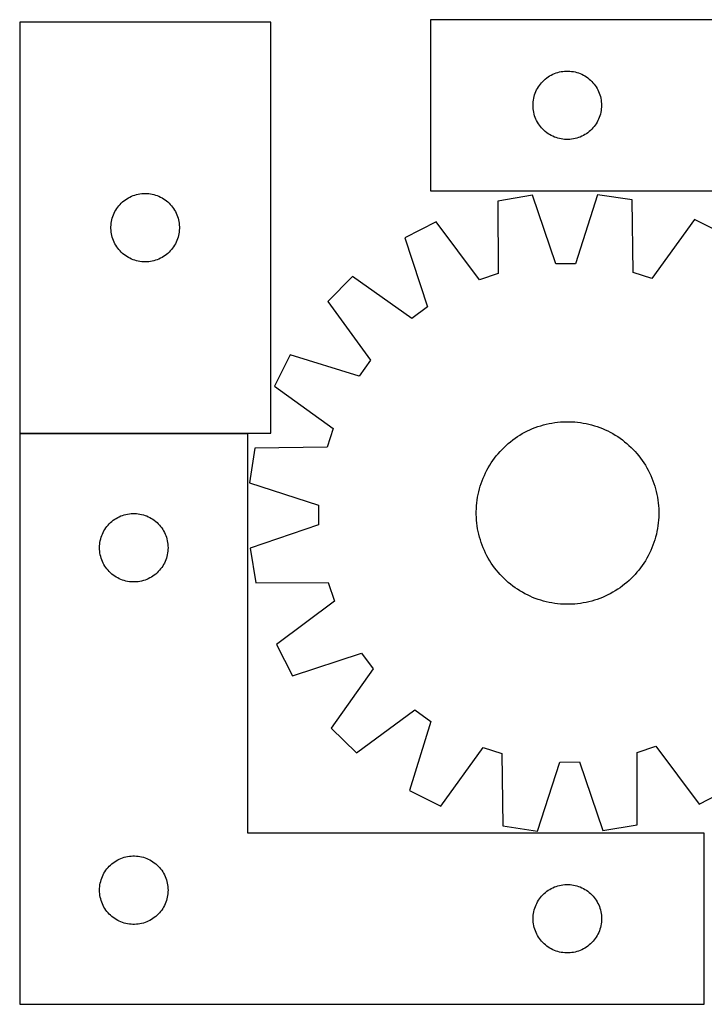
# Model space of a CAD drawing. Header units: millimetres. Extents: x 7 to 1493, y 7 to 443.
# Tile 1 of 6: x 7 to 307, y 11 to 442. Entities that reach past the tile are written whole.
import ezdxf

# ---------------------------------------------------------------- set-up
doc = ezdxf.new("R2010")
doc.units = ezdxf.units.MM
doc.layers.add('COMMON', color=5, linetype='CONTINUOUS', true_color=0x0000ff)
doc.layers.add('CUT', color=7, linetype='CONTINUOUS', true_color=0x000000)

msp = doc.modelspace()

# ---------------------------------------------------------------- linework, layer by layer
at = {"layer": 'COMMON'}
msp.add_line((6.761526, 260.883212), (106.761526, 260.883212), dxfattribs=at)
at = {"layer": 'CUT'}
for p, q in [((6.761526, 440.983213), (6.761526, 260.983213)), ((116.761526, 440.983213), (6.761526, 440.983213)), ((116.761526, 260.983213), (116.761526, 440.983213)), ((486.713754, 442.075747), (186.713754, 442.075747)), ((186.713754, 442.075747), (186.713754, 367.075747)), ((240.355038, 418.161281), (241.062836, 418.470606)), ((241.062836, 418.470606), (241.785619, 418.743085)), ((241.785619, 418.743085), (242.52147, 418.977995)), ((242.52147, 418.977995), (243.268438, 419.174712)), ((243.268438, 419.174712), (244.024543, 419.332716)), ((244.024543, 419.332716), (244.787779, 419.451587)), ((244.787779, 419.451587), (245.556122, 419.53101)), ((245.556122, 419.53101), (246.327536, 419.570774)), ((246.327536, 419.570774), (247.099973, 419.570774)), ((247.099973, 419.570774), (247.871386, 419.53101)), ((247.871386, 419.53101), (248.63973, 419.451587)), ((248.63973, 419.451587), (249.402966, 419.332716)), ((249.402966, 419.332716), (250.15907, 419.174712)), ((250.15907, 419.174712), (250.906039, 418.977995)), ((250.906039, 418.977995), (251.64189, 418.743085)), ((251.64189, 418.743085), (252.364673, 418.470606)), ((252.364673, 418.470606), (253.07247, 418.161281)), ((234.951957, 413.884889), (235.446775, 414.478028)), ((235.446775, 414.478028), (235.971472, 415.044909)), ((235.971472, 415.044909), (236.524654, 415.584027)), ((236.524654, 415.584027), (237.104857, 416.093953)), ((237.104857, 416.093953), (237.71054, 416.573335)), ((237.71054, 416.573335), (238.340099, 417.020902)), ((238.340099, 417.020902), (238.991862, 417.435466)), ((238.991862, 417.435466), (239.664103, 417.815929)), ((239.664103, 417.815929), (240.355038, 418.161281)), ((253.07247, 418.161281), (253.763405, 417.815929)), ((253.763405, 417.815929), (254.435646, 417.435466)), ((254.435646, 417.435466), (255.08741, 417.020902)), ((255.08741, 417.020902), (255.716969, 416.573335)), ((255.716969, 416.573335), (256.322652, 416.093953)), ((256.322652, 416.093953), (256.902854, 415.584027)), ((256.902854, 415.584027), (257.456037, 415.044909)), ((257.456037, 415.044909), (257.980733, 414.478028)), ((257.980733, 414.478028), (258.475551, 413.884889)), ((232.424224, 409.137469), (232.678002, 409.867028)), ((232.678002, 409.867028), (232.969001, 410.582555)), ((232.969001, 410.582555), (233.296448, 411.282154)), ((233.296448, 411.282154), (233.659476, 411.963968)), ((233.659476, 411.963968), (234.057121, 412.62619)), ((234.057121, 412.62619), (234.488329, 413.267063)), ((234.488329, 413.267063), (234.951957, 413.884889)), ((258.475551, 413.884889), (258.939179, 413.267063)), ((258.939179, 413.267063), (259.370388, 412.62619)), ((259.370388, 412.62619), (259.768033, 411.963968)), ((259.768033, 411.963968), (260.131061, 411.282154)), ((260.131061, 411.282154), (260.458508, 410.582555)), ((260.458508, 410.582555), (260.749507, 409.867028)), ((260.749507, 409.867028), (261.003285, 409.137469)), ((231.733643, 405.347928), (231.793256, 406.118062)), ((231.793256, 406.118062), (231.892436, 406.884105)), ((231.892436, 406.884105), (232.030919, 407.644028)), ((232.030919, 407.644028), (232.208338, 408.395813)), ((232.208338, 408.395813), (232.424224, 409.137469)), ((261.003285, 409.137469), (261.21917, 408.395813)), ((261.21917, 408.395813), (261.39659, 407.644028)), ((261.39659, 407.644028), (261.535073, 406.884105)), ((261.535073, 406.884105), (261.634252, 406.118062)), ((261.634252, 406.118062), (261.693866, 405.347928)), ((231.713754, 404.575747), (231.733643, 405.347928)), ((231.733643, 403.803565), (231.713754, 404.575747)), ((231.793256, 403.033432), (231.733643, 403.803565)), ((231.892436, 402.267388), (231.793256, 403.033432)), ((232.030919, 401.507466), (231.892436, 402.267388)), ((232.208338, 400.75568), (232.030919, 401.507466)), ((261.39659, 401.507466), (261.21917, 400.75568)), ((261.535073, 402.267388), (261.39659, 401.507466)), ((261.634252, 403.033432), (261.535073, 402.267388)), ((261.693866, 403.803565), (261.634252, 403.033432)), ((261.693866, 405.347928), (261.713754, 404.575747)), ((261.713754, 404.575747), (261.693866, 403.803565)), ((232.424224, 400.014024), (232.208338, 400.75568)), ((232.678002, 399.284465), (232.424224, 400.014024)), ((232.969001, 398.568938), (232.678002, 399.284465)), ((233.296448, 397.86934), (232.969001, 398.568938)), ((233.659476, 397.187526), (233.296448, 397.86934)), ((234.057121, 396.525304), (233.659476, 397.187526)), ((259.768033, 397.187526), (259.370388, 396.525304)), ((260.131061, 397.86934), (259.768033, 397.187526)), ((260.458508, 398.568938), (260.131061, 397.86934)), ((260.749507, 399.284465), (260.458508, 398.568938)), ((261.003285, 400.014024), (260.749507, 399.284465)), ((261.21917, 400.75568), (261.003285, 400.014024)), ((234.488329, 395.88443), (234.057121, 396.525304)), ((234.951957, 395.266604), (234.488329, 395.88443)), ((235.446775, 394.673465), (234.951957, 395.266604)), ((235.971472, 394.106584), (235.446775, 394.673465)), ((236.524654, 393.567466), (235.971472, 394.106584)), ((237.104857, 393.05754), (236.524654, 393.567466)), ((237.71054, 392.578158), (237.104857, 393.05754)), ((238.340099, 392.130591), (237.71054, 392.578158)), ((255.716969, 392.578158), (255.08741, 392.130591)), ((256.322652, 393.05754), (255.716969, 392.578158)), ((256.902854, 393.567466), (256.322652, 393.05754)), ((257.456037, 394.106584), (256.902854, 393.567466)), ((257.980733, 394.673465), (257.456037, 394.106584)), ((258.475551, 395.266604), (257.980733, 394.673465)), ((258.939179, 395.88443), (258.475551, 395.266604)), ((259.370388, 396.525304), (258.939179, 395.88443)), ((238.991862, 391.716027), (238.340099, 392.130591)), ((239.664103, 391.335565), (238.991862, 391.716027)), ((240.355038, 390.990213), (239.664103, 391.335565)), ((241.062836, 390.680887), (240.355038, 390.990213)), ((241.785619, 390.408408), (241.062836, 390.680887)), ((242.52147, 390.173499), (241.785619, 390.408408)), ((243.268438, 389.976781), (242.52147, 390.173499)), ((244.024543, 389.818777), (243.268438, 389.976781)), ((244.787779, 389.699907), (244.024543, 389.818777)), ((245.556122, 389.620484), (244.787779, 389.699907)), ((246.327536, 389.58072), (245.556122, 389.620484)), ((247.099973, 389.58072), (246.327536, 389.58072)), ((247.871386, 389.620484), (247.099973, 389.58072)), ((248.63973, 389.699907), (247.871386, 389.620484)), ((249.402966, 389.818777), (248.63973, 389.699907)), ((250.15907, 389.976781), (249.402966, 389.818777)), ((250.906039, 390.173499), (250.15907, 389.976781)), ((251.64189, 390.408408), (250.906039, 390.173499)), ((252.364673, 390.680887), (251.64189, 390.408408)), ((253.07247, 390.990213), (252.364673, 390.680887)), ((253.763405, 391.335565), (253.07247, 390.990213)), ((254.435646, 391.716027), (253.763405, 391.335565)), ((255.08741, 392.130591), (254.435646, 391.716027)), ((186.713754, 367.075747), (386.713754, 367.075747)), ((51.859244, 362.250191), (52.452384, 362.74501)), ((52.452384, 362.74501), (53.070209, 363.208638)), ((53.070209, 363.208638), (53.711083, 363.639846)), ((53.711083, 363.639846), (54.373305, 364.037491)), ((54.373305, 364.037491), (55.055119, 364.400519)), ((55.055119, 364.400519), (55.754717, 364.727966)), ((55.754717, 364.727966), (56.470244, 365.018965)), ((56.470244, 365.018965), (57.199803, 365.272743)), ((57.199803, 365.272743), (57.941459, 365.488628)), ((57.941459, 365.488628), (58.693245, 365.666048)), ((58.693245, 365.666048), (59.453167, 365.804531)), ((59.453167, 365.804531), (60.219211, 365.903711)), ((60.219211, 365.903711), (60.989344, 365.963324)), ((60.989344, 365.963324), (61.761526, 365.983213)), ((61.761526, 365.983213), (62.533707, 365.963324)), ((62.533707, 365.963324), (63.303841, 365.903711)), ((63.303841, 365.903711), (64.069884, 365.804531)), ((64.069884, 365.804531), (64.829807, 365.666048)), ((64.829807, 365.666048), (65.581593, 365.488628)), ((65.581593, 365.488628), (66.323248, 365.272743)), ((66.323248, 365.272743), (67.052807, 365.018965)), ((67.052807, 365.018965), (67.768334, 364.727966)), ((67.768334, 364.727966), (68.467933, 364.400519)), ((68.467933, 364.400519), (69.149747, 364.037491)), ((69.149747, 364.037491), (69.811969, 363.639846)), ((69.811969, 363.639846), (70.452842, 363.208638)), ((70.452842, 363.208638), (71.070668, 362.74501)), ((71.070668, 362.74501), (71.663808, 362.250191)), ((231.460616, 365.152333), (216.283884, 362.623032)), ((216.283884, 362.623032), (216.364627, 330.858772)), ((241.685566, 335.078672), (231.460616, 365.152333)), ((259.998537, 365.382331), (250.259631, 335.147773)), ((275.214063, 363.097971), (259.998537, 365.382331)), ((275.645296, 331.336536), (275.214063, 363.097971)), ((48.175992, 357.341928), (48.521344, 358.032864)), ((48.521344, 358.032864), (48.901806, 358.705105)), ((48.901806, 358.705105), (49.316371, 359.356868)), ((49.316371, 359.356868), (49.763937, 359.986427)), ((49.763937, 359.986427), (50.243319, 360.59211)), ((50.243319, 360.59211), (50.753245, 361.172313)), ((50.753245, 361.172313), (51.292363, 361.725495)), ((51.292363, 361.725495), (51.859244, 362.250191)), ((71.663808, 362.250191), (72.230688, 361.725495)), ((72.230688, 361.725495), (72.769806, 361.172313)), ((72.769806, 361.172313), (73.279732, 360.59211)), ((73.279732, 360.59211), (73.759114, 359.986427)), ((73.759114, 359.986427), (74.206681, 359.356868)), ((74.206681, 359.356868), (74.621245, 358.705105)), ((74.621245, 358.705105), (75.001708, 358.032864)), ((75.001708, 358.032864), (75.34706, 357.341928)), ((46.885686, 352.909188), (47.004557, 353.672424)), ((47.004557, 353.672424), (47.16256, 354.428529)), ((47.16256, 354.428529), (47.359278, 355.175497)), ((47.359278, 355.175497), (47.594187, 355.911348)), ((47.594187, 355.911348), (47.866666, 356.634131)), ((47.866666, 356.634131), (48.175992, 357.341928)), ((75.34706, 357.341928), (75.656385, 356.634131)), ((75.656385, 356.634131), (75.928864, 355.911348)), ((75.928864, 355.911348), (76.163774, 355.175497)), ((76.163774, 355.175497), (76.360491, 354.428529)), ((76.360491, 354.428529), (76.518495, 353.672424)), ((76.518495, 353.672424), (76.637366, 352.909188)), ((302.426312, 354.498009), (283.82107, 328.752723)), ((316.191231, 347.623598), (302.426312, 354.498009)), ((46.766499, 351.369431), (46.806263, 352.140844)), ((46.766499, 350.596994), (46.766499, 351.369431)), ((46.806263, 349.825581), (46.766499, 350.596994)), ((46.806263, 352.140844), (46.885686, 352.909188)), ((46.885686, 349.057237), (46.806263, 349.825581)), ((76.637366, 352.909188), (76.716789, 352.140844)), ((76.716789, 349.825581), (76.637366, 349.057237)), ((76.716789, 352.140844), (76.756553, 351.369431)), ((76.756553, 350.596994), (76.716789, 349.825581)), ((76.756553, 351.369431), (76.756553, 350.596994)), ((189.213782, 353.585589), (175.561449, 346.490213)), ((208.23156, 328.143521), (189.213782, 353.585589)), ((47.004557, 348.294001), (46.885686, 349.057237)), ((47.16256, 347.537896), (47.004557, 348.294001)), ((47.359278, 346.790928), (47.16256, 347.537896)), ((47.594187, 346.055077), (47.359278, 346.790928)), ((47.866666, 345.332294), (47.594187, 346.055077)), ((48.175992, 344.624497), (47.866666, 345.332294)), ((75.656385, 345.332294), (75.34706, 344.624497)), ((75.928864, 346.055077), (75.656385, 345.332294)), ((76.163774, 346.790928), (75.928864, 346.055077)), ((76.360491, 347.537896), (76.163774, 346.790928)), ((76.518495, 348.294001), (76.360491, 347.537896)), ((76.637366, 349.057237), (76.518495, 348.294001)), ((175.561449, 346.490213), (185.453937, 316.305557)), ((48.521344, 343.933561), (48.175992, 344.624497)), ((48.901806, 343.26132), (48.521344, 343.933561)), ((49.316371, 342.609557), (48.901806, 343.26132)), ((49.763937, 341.979998), (49.316371, 342.609557)), ((50.243319, 341.374315), (49.763937, 341.979998)), ((50.753245, 340.794112), (50.243319, 341.374315)), ((51.292363, 340.24093), (50.753245, 340.794112)), ((72.769806, 340.794112), (72.230688, 340.24093)), ((73.279732, 341.374315), (72.769806, 340.794112)), ((73.759114, 341.979998), (73.279732, 341.374315)), ((74.206681, 342.609557), (73.759114, 341.979998)), ((74.621245, 343.26132), (74.206681, 342.609557)), ((75.001708, 343.933561), (74.621245, 343.26132)), ((75.34706, 344.624497), (75.001708, 343.933561)), ((51.859244, 339.716234), (51.292363, 340.24093)), ((52.452384, 339.221415), (51.859244, 339.716234)), ((53.070209, 338.757787), (52.452384, 339.221415)), ((53.711083, 338.326579), (53.070209, 338.757787)), ((54.373305, 337.928934), (53.711083, 338.326579)), ((55.055119, 337.565906), (54.373305, 337.928934)), ((55.754717, 337.238459), (55.055119, 337.565906)), ((56.470244, 336.94746), (55.754717, 337.238459)), ((57.199803, 336.693682), (56.470244, 336.94746)), ((57.941459, 336.477797), (57.199803, 336.693682)), ((58.693245, 336.300377), (57.941459, 336.477797)), ((65.581593, 336.477797), (64.829807, 336.300377)), ((66.323248, 336.693682), (65.581593, 336.477797)), ((67.052807, 336.94746), (66.323248, 336.693682)), ((67.768334, 337.238459), (67.052807, 336.94746)), ((68.467933, 337.565906), (67.768334, 337.238459)), ((69.149747, 337.928934), (68.467933, 337.565906)), ((69.811969, 338.326579), (69.149747, 337.928934)), ((70.452842, 338.757787), (69.811969, 338.326579)), ((71.070668, 339.221415), (70.452842, 338.757787)), ((71.663808, 339.716234), (71.070668, 339.221415)), ((72.230688, 340.24093), (71.663808, 339.716234)), ((59.453167, 336.161894), (58.693245, 336.300377)), ((60.219211, 336.062714), (59.453167, 336.161894)), ((60.989344, 336.003101), (60.219211, 336.062714)), ((61.761526, 335.983213), (60.989344, 336.003101)), ((62.533707, 336.003101), (61.761526, 335.983213)), ((63.303841, 336.062714), (62.533707, 336.003101)), ((64.069884, 336.161894), (63.303841, 336.062714)), ((64.829807, 336.300377), (64.069884, 336.161894)), ((250.259631, 335.147773), (241.685566, 335.078672)), ((152.608975, 329.529972), (141.817428, 318.563065)), ((178.557989, 311.209943), (152.608975, 329.529972)), ((216.364627, 330.858772), (208.23156, 328.143521)), ((283.82107, 328.752723), (275.645296, 331.336536)), ((141.817428, 318.563065), (160.553314, 292.912698)), ((185.453937, 316.305557), (178.557989, 311.209943)), ((125.22933, 295.340213), (118.354919, 281.575293)), ((155.569509, 285.935517), (125.22933, 295.340213)), ((160.553314, 292.912698), (155.569509, 285.935517)), ((118.354919, 281.575293), (144.100205, 262.970052)), ((231.537053, 262.952995), (232.705302, 263.415814)), ((232.705302, 263.415814), (233.887511, 263.84171)), ((233.887511, 263.84171), (235.082515, 264.230261)), ((235.082515, 264.230261), (236.289134, 264.581085)), ((236.289134, 264.581085), (237.506178, 264.893835)), ((237.506178, 264.893835), (238.732444, 265.168202)), ((238.732444, 265.168202), (239.966724, 265.403916)), ((239.966724, 265.403916), (241.207798, 265.600744)), ((241.207798, 265.600744), (242.454443, 265.758492)), ((242.454443, 265.758492), (243.705427, 265.877004)), ((243.705427, 265.877004), (244.959516, 265.956163)), ((244.959516, 265.956163), (246.215474, 265.995891)), ((246.215474, 265.995891), (247.472059, 265.996148)), ((247.472059, 265.996148), (248.728032, 265.956936)), ((248.728032, 265.956936), (249.982154, 265.878292)), ((249.982154, 265.878292), (251.233187, 265.760293)), ((251.233187, 265.760293), (252.479896, 265.603057)), ((252.479896, 265.603057), (253.721051, 265.406738)), ((253.721051, 265.406738), (254.955428, 265.171531)), ((254.955428, 265.171531), (256.181806, 264.897667)), ((256.181806, 264.897667), (257.398978, 264.585417)), ((257.398978, 264.585417), (258.605741, 264.235088)), ((258.605741, 264.235088), (259.800904, 263.847027)), ((259.800904, 263.847027), (260.983289, 263.421617)), ((260.983289, 263.421617), (262.151727, 262.959277)), ((6.761526, 260.983213), (116.761526, 260.983213)), ((106.761526, 260.783212), (6.761526, 260.783212)), ((6.761526, 260.783212), (6.761526, 10.783212)), ((106.761526, 85.783212), (106.761526, 260.783212)), ((144.100205, 262.970052), (141.516393, 254.794278)), ((223.845048, 258.722223), (224.884201, 259.428742)), ((224.884201, 259.428742), (225.945033, 260.102272)), ((225.945033, 260.102272), (227.026497, 260.742148)), ((227.026497, 260.742148), (228.127527, 261.347739)), ((228.127527, 261.347739), (229.247036, 261.918446)), ((229.247036, 261.918446), (230.383919, 262.453708)), ((230.383919, 262.453708), (231.537053, 262.952995)), ((262.151727, 262.959277), (263.305067, 262.460463)), ((263.305067, 262.460463), (264.442169, 261.925668)), ((264.442169, 261.925668), (265.561912, 261.35542)), ((265.561912, 261.35542), (266.66319, 260.750282)), ((266.66319, 260.750282), (267.744917, 260.11085)), ((267.744917, 260.11085), (268.806025, 259.437755)), ((268.806025, 259.437755), (269.845468, 258.731663)), ((141.516393, 254.794278), (109.754957, 254.363045)), ((218.12121, 253.831572), (219.009568, 254.720294)), ((219.009568, 254.720294), (219.925402, 255.580674)), ((219.925402, 255.580674), (220.867811, 256.411862)), ((220.867811, 256.411862), (221.835862, 257.213039)), ((221.835862, 257.213039), (222.828601, 257.983413)), ((222.828601, 257.983413), (223.845048, 258.722223)), ((269.845468, 258.731663), (270.862218, 257.993269)), ((270.862218, 257.993269), (271.855273, 257.223303)), ((271.855273, 257.223303), (272.823653, 256.422524)), ((272.823653, 256.422524), (273.766402, 255.591722)), ((273.766402, 255.591722), (274.68259, 254.731718)), ((274.68259, 254.731718), (275.571313, 253.843361)), ((109.754957, 254.363045), (107.470598, 239.147518)), ((214.859659, 250.0112), (215.629626, 251.004255)), ((215.629626, 251.004255), (216.430405, 251.972635)), ((216.430405, 251.972635), (217.261206, 252.915384)), ((217.261206, 252.915384), (218.12121, 253.831572)), ((275.571313, 253.843361), (276.431692, 252.927526)), ((276.431692, 252.927526), (277.262881, 251.985118)), ((277.262881, 251.985118), (278.064057, 251.017067)), ((278.064057, 251.017067), (278.834431, 250.024327)), ((212.102647, 245.812172), (212.742079, 246.893899)), ((212.742079, 246.893899), (213.415173, 247.955007)), ((213.415173, 247.955007), (214.121266, 248.994449)), ((214.121266, 248.994449), (214.859659, 250.0112)), ((278.834431, 250.024327), (279.573242, 249.00788)), ((279.573242, 249.00788), (280.279761, 247.968728)), ((280.279761, 247.968728), (280.953291, 246.907896)), ((280.953291, 246.907896), (281.593166, 245.826431)), ((209.893652, 241.300709), (210.392465, 242.454048)), ((210.392465, 242.454048), (210.92726, 243.591151)), ((210.92726, 243.591151), (211.497508, 244.710893)), ((211.497508, 244.710893), (212.102647, 245.812172)), ((281.593166, 245.826431), (282.198757, 244.725401)), ((282.198757, 244.725401), (282.769465, 243.605892)), ((282.769465, 243.605892), (283.304726, 242.46901)), ((283.304726, 242.46901), (283.804013, 241.315875)), ((107.470598, 239.147518), (137.705155, 229.408613)), ((208.267512, 236.54796), (208.61784, 237.754723)), ((208.61784, 237.754723), (209.005901, 238.949886)), ((209.005901, 238.949886), (209.431312, 240.13227)), ((209.431312, 240.13227), (209.893652, 241.300709)), ((283.804013, 241.315875), (284.266832, 240.147627)), ((284.266832, 240.147627), (284.692728, 238.965417)), ((284.692728, 238.965417), (285.08128, 237.770413)), ((285.08128, 237.770413), (285.432103, 236.563794)), ((207.44619, 232.870033), (207.681397, 234.104409)), ((207.681397, 234.104409), (207.955261, 235.330788)), ((207.955261, 235.330788), (208.267512, 236.54796)), ((285.432103, 236.563794), (285.744853, 235.346751)), ((285.744853, 235.346751), (286.01922, 234.120484)), ((286.01922, 234.120484), (286.254934, 232.886205)), ((137.705155, 229.408613), (137.774257, 220.834548)), ((206.895992, 227.877014), (206.974637, 229.131136)), ((206.974637, 229.131136), (207.092635, 230.382169)), ((207.092635, 230.382169), (207.249871, 231.628878)), ((207.249871, 231.628878), (207.44619, 232.870033)), ((286.254934, 232.886205), (286.451762, 231.64513)), ((286.451762, 231.64513), (286.60951, 230.398486)), ((286.60951, 230.398486), (286.728022, 229.147501)), ((286.728022, 229.147501), (286.807181, 227.893412)), ((49.711875, 224.023393), (50.40281, 224.368745)), ((50.40281, 224.368745), (51.110607, 224.678071)), ((51.110607, 224.678071), (51.83339, 224.95055)), ((51.83339, 224.95055), (52.569241, 225.18546)), ((52.569241, 225.18546), (53.31621, 225.382177)), ((53.31621, 225.382177), (54.072314, 225.540181)), ((54.072314, 225.540181), (54.83555, 225.659052)), ((54.83555, 225.659052), (55.603894, 225.738474)), ((55.603894, 225.738474), (56.375307, 225.778239)), ((56.375307, 225.778239), (57.147744, 225.778239)), ((57.147744, 225.778239), (57.919158, 225.738474)), ((57.919158, 225.738474), (58.687501, 225.659052)), ((58.687501, 225.659052), (59.450737, 225.540181)), ((59.450737, 225.540181), (60.206842, 225.382177)), ((60.206842, 225.382177), (60.95381, 225.18546)), ((60.95381, 225.18546), (61.689662, 224.95055)), ((61.689662, 224.95055), (62.412444, 224.678071)), ((62.412444, 224.678071), (63.120242, 224.368745)), ((63.120242, 224.368745), (63.811177, 224.023393)), ((206.85678, 226.621041), (206.895992, 227.877014)), ((206.857038, 225.364455), (206.85678, 226.621041)), ((206.896766, 224.108498), (206.857038, 225.364455)), ((286.807181, 227.893412), (286.846909, 226.637455)), ((286.847167, 225.380869), (286.807954, 224.124896)), ((286.846909, 226.637455), (286.847167, 225.380869)), ((44.536101, 219.474528), (44.999729, 220.092354)), ((44.999729, 220.092354), (45.494547, 220.685493)), ((45.494547, 220.685493), (46.019243, 221.252374)), ((46.019243, 221.252374), (46.572426, 221.791492)), ((46.572426, 221.791492), (47.152628, 222.301418)), ((47.152628, 222.301418), (47.758312, 222.7808)), ((47.758312, 222.7808), (48.38787, 223.228367)), ((48.38787, 223.228367), (49.039634, 223.642931)), ((49.039634, 223.642931), (49.711875, 224.023393)), ((63.811177, 224.023393), (64.483418, 223.642931)), ((64.483418, 223.642931), (65.135182, 223.228367)), ((65.135182, 223.228367), (65.76474, 222.7808)), ((65.76474, 222.7808), (66.370423, 222.301418)), ((66.370423, 222.301418), (66.950626, 221.791492)), ((66.950626, 221.791492), (67.503809, 221.252374)), ((67.503809, 221.252374), (68.028505, 220.685493)), ((68.028505, 220.685493), (68.523323, 220.092354)), ((68.523323, 220.092354), (68.986951, 219.474528)), ((137.774257, 220.834548), (107.700595, 210.609597)), ((206.975925, 222.854409), (206.896766, 224.108498)), ((207.094437, 221.603424), (206.975925, 222.854409)), ((207.252184, 220.35678), (207.094437, 221.603424)), ((207.449012, 219.115705), (207.252184, 220.35678)), ((286.454075, 220.373032), (286.257757, 219.131877)), ((286.611311, 221.619741), (286.454075, 220.373032)), ((286.72931, 222.870774), (286.611311, 221.619741)), ((286.807954, 224.124896), (286.72931, 222.870774)), ((42.471995, 215.344934), (42.725774, 216.074493)), ((42.725774, 216.074493), (43.016772, 216.79002)), ((43.016772, 216.79002), (43.34422, 217.489618)), ((43.34422, 217.489618), (43.707247, 218.171433)), ((43.707247, 218.171433), (44.104892, 218.833654)), ((44.104892, 218.833654), (44.536101, 219.474528)), ((68.986951, 219.474528), (69.418159, 218.833654)), ((69.418159, 218.833654), (69.815804, 218.171433)), ((69.815804, 218.171433), (70.178832, 217.489618)), ((70.178832, 217.489618), (70.506279, 216.79002)), ((70.506279, 216.79002), (70.797278, 216.074493)), ((70.797278, 216.074493), (71.051057, 215.344934)), ((207.684726, 217.881426), (207.449012, 219.115705)), ((207.959093, 216.65516), (207.684726, 217.881426)), ((208.271843, 215.438116), (207.959093, 216.65516)), ((285.748685, 216.671122), (285.436435, 215.45395)), ((286.022549, 217.897501), (285.748685, 216.671122)), ((286.257757, 219.131877), (286.022549, 217.897501)), ((41.761526, 210.783212), (41.781414, 211.555393)), ((41.781414, 211.555393), (41.841028, 212.325526)), ((41.841028, 212.325526), (41.940207, 213.09157)), ((41.940207, 213.09157), (42.078691, 213.851493)), ((42.078691, 213.851493), (42.25611, 214.603278)), ((42.25611, 214.603278), (42.471995, 215.344934)), ((71.051057, 215.344934), (71.266942, 214.603278)), ((71.266942, 214.603278), (71.444361, 213.851493)), ((71.444361, 213.851493), (71.582844, 213.09157)), ((71.582844, 213.09157), (71.682024, 212.325526)), ((71.682024, 212.325526), (71.741637, 211.555393)), ((71.741637, 211.555393), (71.761526, 210.783212)), ((208.622667, 214.231497), (208.271843, 215.438116)), ((209.011218, 213.036493), (208.622667, 214.231497)), ((209.437114, 211.854284), (209.011218, 213.036493)), ((209.899934, 210.686035), (209.437114, 211.854284)), ((284.272635, 211.86964), (283.810295, 210.701201)), ((284.698046, 213.052024), (284.272635, 211.86964)), ((285.086107, 214.247187), (284.698046, 213.052024)), ((285.436435, 215.45395), (285.086107, 214.247187)), ((41.781414, 210.01103), (41.761526, 210.783212)), ((41.841028, 209.240897), (41.781414, 210.01103)), ((41.940207, 208.474853), (41.841028, 209.240897)), ((42.078691, 207.714931), (41.940207, 208.474853)), ((42.25611, 206.963145), (42.078691, 207.714931)), ((71.444361, 207.714931), (71.266942, 206.963145)), ((71.582844, 208.474853), (71.444361, 207.714931)), ((71.682024, 209.240897), (71.582844, 208.474853)), ((71.741637, 210.01103), (71.682024, 209.240897)), ((71.761526, 210.783212), (71.741637, 210.01103)), ((107.700595, 210.609597), (110.229896, 195.432866)), ((210.399221, 209.5329), (209.899934, 210.686035)), ((210.934482, 208.396018), (210.399221, 209.5329)), ((211.50519, 207.276509), (210.934482, 208.396018)), ((212.11078, 206.175479), (211.50519, 207.276509)), ((282.206439, 207.291017), (281.6013, 206.189738)), ((282.776687, 208.41076), (282.206439, 207.291017)), ((283.311481, 209.547862), (282.776687, 208.41076)), ((283.810295, 210.701201), (283.311481, 209.547862)), ((42.471995, 206.221489), (42.25611, 206.963145)), ((42.725774, 205.49193), (42.471995, 206.221489)), ((43.016772, 204.776403), (42.725774, 205.49193)), ((43.34422, 204.076805), (43.016772, 204.776403)), ((43.707247, 203.39499), (43.34422, 204.076805)), ((44.104892, 202.732769), (43.707247, 203.39499)), ((44.536101, 202.091895), (44.104892, 202.732769)), ((69.418159, 202.732769), (68.986951, 202.091895)), ((69.815804, 203.39499), (69.418159, 202.732769)), ((70.178832, 204.076805), (69.815804, 203.39499)), ((70.506279, 204.776403), (70.178832, 204.076805)), ((70.797278, 205.49193), (70.506279, 204.776403)), ((71.051057, 206.221489), (70.797278, 205.49193)), ((71.266942, 206.963145), (71.051057, 206.221489)), ((212.750656, 205.094014), (212.11078, 206.175479)), ((213.424186, 204.033183), (212.750656, 205.094014)), ((214.130705, 202.99403), (213.424186, 204.033183)), ((214.869516, 201.977583), (214.130705, 202.99403)), ((279.582681, 203.007461), (278.844287, 201.99071)), ((280.288773, 204.046903), (279.582681, 203.007461)), ((280.961868, 205.108011), (280.288773, 204.046903)), ((281.6013, 206.189738), (280.961868, 205.108011)), ((44.999729, 201.474069), (44.536101, 202.091895)), ((45.494547, 200.88093), (44.999729, 201.474069)), ((46.019243, 200.314049), (45.494547, 200.88093)), ((46.572426, 199.774931), (46.019243, 200.314049)), ((47.152628, 199.265005), (46.572426, 199.774931)), ((47.758312, 198.785623), (47.152628, 199.265005)), ((48.38787, 198.338056), (47.758312, 198.785623)), ((65.76474, 198.785623), (65.135182, 198.338056)), ((66.370423, 199.265005), (65.76474, 198.785623)), ((66.950626, 199.774931), (66.370423, 199.265005)), ((67.503809, 200.314049), (66.950626, 199.774931)), ((68.028505, 200.88093), (67.503809, 200.314049)), ((68.523323, 201.474069), (68.028505, 200.88093)), ((68.986951, 202.091895), (68.523323, 201.474069)), ((215.63989, 200.984844), (214.869516, 201.977583)), ((216.441066, 200.016792), (215.63989, 200.984844)), ((217.272254, 199.074384), (216.441066, 200.016792)), ((218.132634, 198.158549), (217.272254, 199.074384)), ((276.442741, 199.086526), (275.582737, 198.170338)), ((277.273542, 200.029275), (276.442741, 199.086526)), ((278.074321, 200.997655), (277.273542, 200.029275)), ((278.844287, 201.99071), (278.074321, 200.997655)), ((49.039634, 197.923492), (48.38787, 198.338056)), ((49.711875, 197.54303), (49.039634, 197.923492)), ((50.40281, 197.197678), (49.711875, 197.54303)), ((51.110607, 196.888352), (50.40281, 197.197678)), ((51.83339, 196.615873), (51.110607, 196.888352)), ((52.569241, 196.380963), (51.83339, 196.615873)), ((53.31621, 196.184246), (52.569241, 196.380963)), ((54.072314, 196.026242), (53.31621, 196.184246)), ((54.83555, 195.907371), (54.072314, 196.026242)), ((55.603894, 195.827949), (54.83555, 195.907371)), ((56.375307, 195.788184), (55.603894, 195.827949)), ((57.147744, 195.788184), (56.375307, 195.788184)), ((57.919158, 195.827949), (57.147744, 195.788184)), ((58.687501, 195.907371), (57.919158, 195.827949)), ((59.450737, 196.026242), (58.687501, 195.907371)), ((60.206842, 196.184246), (59.450737, 196.026242)), ((60.95381, 196.380963), (60.206842, 196.184246)), ((61.689662, 196.615873), (60.95381, 196.380963)), ((62.412444, 196.888352), (61.689662, 196.615873)), ((63.120242, 197.197678), (62.412444, 196.888352)), ((63.811177, 197.54303), (63.120242, 197.197678)), ((64.483418, 197.923492), (63.811177, 197.54303)), ((65.135182, 198.338056), (64.483418, 197.923492)), ((110.229896, 195.432866), (141.994157, 195.513609)), ((141.994157, 195.513609), (144.709408, 187.380542)), ((219.021356, 197.270192), (218.132634, 198.158549)), ((219.937544, 196.410188), (219.021356, 197.270192)), ((220.880293, 195.579386), (219.937544, 196.410188)), ((221.848673, 194.778607), (220.880293, 195.579386)), ((222.841729, 194.008641), (221.848673, 194.778607)), ((271.868085, 194.788871), (270.875346, 194.018498)), ((272.836136, 195.590048), (271.868085, 194.788871)), ((273.778544, 196.421236), (272.836136, 195.590048)), ((274.694379, 197.281616), (273.778544, 196.421236)), ((275.582737, 198.170338), (274.694379, 197.281616)), ((223.858479, 193.270247), (222.841729, 194.008641)), ((224.897921, 192.564155), (223.858479, 193.270247)), ((225.95903, 191.891061), (224.897921, 192.564155)), ((227.040757, 191.251629), (225.95903, 191.891061)), ((228.142035, 190.64649), (227.040757, 191.251629)), ((229.261778, 190.076242), (228.142035, 190.64649)), ((230.39888, 189.541447), (229.261778, 190.076242)), ((264.456911, 190.083464), (263.320028, 189.548202)), ((265.576419, 190.654171), (264.456911, 190.083464)), ((266.677449, 191.259762), (265.576419, 190.654171)), ((267.758914, 191.899638), (266.677449, 191.259762)), ((268.819746, 192.573168), (267.758914, 191.899638)), ((269.858898, 193.279687), (268.819746, 192.573168)), ((270.875346, 194.018498), (269.858898, 193.279687)), ((144.709408, 187.380542), (119.267339, 168.362763)), ((231.552219, 189.042633), (230.39888, 189.541447)), ((232.720658, 188.580293), (231.552219, 189.042633)), ((233.903042, 188.154883), (232.720658, 188.580293)), ((235.098206, 187.766822), (233.903042, 188.154883)), ((236.304969, 187.416493), (235.098206, 187.766822)), ((237.52214, 187.104243), (236.304969, 187.416493)), ((238.748519, 186.830379), (237.52214, 187.104243)), ((239.982895, 186.595172), (238.748519, 186.830379)), ((241.22405, 186.398853), (239.982895, 186.595172)), ((242.470759, 186.241617), (241.22405, 186.398853)), ((243.721792, 186.123619), (242.470759, 186.241617)), ((244.975914, 186.044974), (243.721792, 186.123619)), ((246.231888, 186.005762), (244.975914, 186.044974)), ((247.488473, 186.00602), (246.231888, 186.005762)), ((248.74443, 186.045748), (247.488473, 186.00602)), ((249.99852, 186.124907), (248.74443, 186.045748)), ((251.249504, 186.243418), (249.99852, 186.124907)), ((252.496149, 186.401166), (251.249504, 186.243418)), ((253.737223, 186.597994), (252.496149, 186.401166)), ((254.971502, 186.833708), (253.737223, 186.597994)), ((256.197769, 187.108075), (254.971502, 186.833708)), ((257.414812, 187.420825), (256.197769, 187.108075)), ((258.621431, 187.771649), (257.414812, 187.420825)), ((259.816435, 188.1602), (258.621431, 187.771649)), ((260.998645, 188.586096), (259.816435, 188.1602)), ((262.166893, 189.048916), (260.998645, 188.586096)), ((263.320028, 189.548202), (262.166893, 189.048916)), ((119.267339, 168.362763), (126.362716, 154.710431)), ((126.362716, 154.710431), (156.547372, 164.602918)), ((156.547372, 164.602918), (161.642985, 157.706971)), ((161.642985, 157.706971), (143.322956, 131.757957)), ((154.289863, 120.966409), (179.94023, 139.702296)), ((179.94023, 139.702296), (186.917411, 134.718491)), ((186.917411, 134.718491), (177.512715, 104.378312)), ((143.322956, 131.757957), (154.289863, 120.966409)), ((191.277635, 97.503901), (209.882876, 123.249187)), ((209.882876, 123.249187), (218.05865, 120.665374)), ((277.339319, 121.143138), (285.472387, 123.85839)), ((277.420062, 89.378878), (277.339319, 121.143138)), ((285.472387, 123.85839), (304.490165, 98.416321)), ((218.05865, 120.665374), (218.489884, 88.903939)), ((233.70541, 86.619579), (243.444315, 116.854137)), ((243.444315, 116.854137), (252.01838, 116.923239)), ((252.01838, 116.923239), (262.243331, 86.849577)), ((177.512715, 104.378312), (191.277635, 97.503901)), ((304.490165, 98.416321), (318.142497, 105.511697)), ((218.489884, 88.903939), (233.70541, 86.619579)), ((262.243331, 86.849577), (277.420062, 89.378878)), ((306.761526, 85.783212), (106.761526, 85.783212)), ((306.761526, 10.783212), (306.761526, 85.783212)), ((48.38787, 73.228367), (49.039634, 73.642931)), ((49.039634, 73.642931), (49.711875, 74.023393)), ((49.711875, 74.023393), (50.40281, 74.368745)), ((50.40281, 74.368745), (51.110607, 74.678071)), ((51.110607, 74.678071), (51.83339, 74.95055)), ((51.83339, 74.95055), (52.569241, 75.18546)), ((52.569241, 75.18546), (53.31621, 75.382177)), ((53.31621, 75.382177), (54.072314, 75.540181)), ((54.072314, 75.540181), (54.83555, 75.659052)), ((54.83555, 75.659052), (55.603894, 75.738474)), ((55.603894, 75.738474), (56.375307, 75.778239)), ((56.375307, 75.778239), (57.147744, 75.778239)), ((57.147744, 75.778239), (57.919158, 75.738474)), ((57.919158, 75.738474), (58.687501, 75.659052)), ((58.687501, 75.659052), (59.450737, 75.540181)), ((59.450737, 75.540181), (60.206842, 75.382177)), ((60.206842, 75.382177), (60.95381, 75.18546)), ((60.95381, 75.18546), (61.689662, 74.95055)), ((61.689662, 74.95055), (62.412444, 74.678071)), ((62.412444, 74.678071), (63.120242, 74.368745)), ((63.120242, 74.368745), (63.811177, 74.023393)), ((63.811177, 74.023393), (64.483418, 73.642931)), ((64.483418, 73.642931), (65.135182, 73.228367)), ((44.104892, 68.833654), (44.536101, 69.474528)), ((44.536101, 69.474528), (44.999729, 70.092354)), ((44.999729, 70.092354), (45.494547, 70.685493)), ((45.494547, 70.685493), (46.019243, 71.252374)), ((46.019243, 71.252374), (46.572426, 71.791492)), ((46.572426, 71.791492), (47.152628, 72.301418)), ((47.152628, 72.301418), (47.758312, 72.7808)), ((47.758312, 72.7808), (48.38787, 73.228367)), ((65.135182, 73.228367), (65.76474, 72.7808)), ((65.76474, 72.7808), (66.370423, 72.301418)), ((66.370423, 72.301418), (66.950626, 71.791492)), ((66.950626, 71.791492), (67.503809, 71.252374)), ((67.503809, 71.252374), (68.028505, 70.685493)), ((68.028505, 70.685493), (68.523323, 70.092354)), ((68.523323, 70.092354), (68.986951, 69.474528)), ((68.986951, 69.474528), (69.418159, 68.833654)), ((42.25611, 64.603278), (42.471995, 65.344934)), ((42.471995, 65.344934), (42.725774, 66.074493)), ((42.725774, 66.074493), (43.016772, 66.79002)), ((43.016772, 66.79002), (43.34422, 67.489618)), ((43.34422, 67.489618), (43.707247, 68.171433)), ((43.707247, 68.171433), (44.104892, 68.833654)), ((69.418159, 68.833654), (69.815804, 68.171433)), ((69.815804, 68.171433), (70.178832, 67.489618)), ((70.178832, 67.489618), (70.506279, 66.79002)), ((70.506279, 66.79002), (70.797278, 66.074493)), ((70.797278, 66.074493), (71.051057, 65.344934)), ((71.051057, 65.344934), (71.266942, 64.603278)), ((41.761526, 60.783212), (41.781414, 61.555393)), ((41.781414, 60.01103), (41.761526, 60.783212)), ((41.781414, 61.555393), (41.841028, 62.325526)), ((41.841028, 62.325526), (41.940207, 63.09157)), ((41.940207, 63.09157), (42.078691, 63.851493)), ((42.078691, 63.851493), (42.25611, 64.603278)), ((71.266942, 64.603278), (71.444361, 63.851493)), ((71.444361, 63.851493), (71.582844, 63.09157)), ((71.582844, 63.09157), (71.682024, 62.325526)), ((71.682024, 62.325526), (71.741637, 61.555393)), ((71.741637, 61.555393), (71.761526, 60.783212)), ((71.761526, 60.783212), (71.741637, 60.01103)), ((237.758312, 60.2808), (238.38787, 60.728367)), ((238.38787, 60.728367), (239.039634, 61.142931)), ((239.039634, 61.142931), (239.711875, 61.523393)), ((239.711875, 61.523393), (240.40281, 61.868745)), ((240.40281, 61.868745), (241.110607, 62.178071)), ((241.110607, 62.178071), (241.83339, 62.45055)), ((241.83339, 62.45055), (242.569241, 62.68546)), ((242.569241, 62.68546), (243.31621, 62.882177)), ((243.31621, 62.882177), (244.072314, 63.040181)), ((244.072314, 63.040181), (244.83555, 63.159052)), ((244.83555, 63.159052), (245.603894, 63.238474)), ((245.603894, 63.238474), (246.375307, 63.278239)), ((246.375307, 63.278239), (247.147744, 63.278239)), ((247.147744, 63.278239), (247.919158, 63.238474)), ((247.919158, 63.238474), (248.687501, 63.159052)), ((248.687501, 63.159052), (249.450737, 63.040181)), ((249.450737, 63.040181), (250.206842, 62.882177)), ((250.206842, 62.882177), (250.95381, 62.68546)), ((250.95381, 62.68546), (251.689662, 62.45055)), ((251.689662, 62.45055), (252.412444, 62.178071)), ((252.412444, 62.178071), (253.120242, 61.868745)), ((253.120242, 61.868745), (253.811177, 61.523393)), ((253.811177, 61.523393), (254.483418, 61.142931)), ((254.483418, 61.142931), (255.135182, 60.728367)), ((255.135182, 60.728367), (255.76474, 60.2808)), ((41.841028, 59.240897), (41.781414, 60.01103)), ((41.940207, 58.474853), (41.841028, 59.240897)), ((42.078691, 57.714931), (41.940207, 58.474853)), ((42.25611, 56.963145), (42.078691, 57.714931)), ((42.471995, 56.221489), (42.25611, 56.963145)), ((42.725774, 55.49193), (42.471995, 56.221489)), ((71.051057, 56.221489), (70.797278, 55.49193)), ((71.266942, 56.963145), (71.051057, 56.221489)), ((71.444361, 57.714931), (71.266942, 56.963145)), ((71.582844, 58.474853), (71.444361, 57.714931)), ((71.682024, 59.240897), (71.582844, 58.474853)), ((71.741637, 60.01103), (71.682024, 59.240897)), ((233.707247, 55.671433), (234.104892, 56.333654)), ((234.104892, 56.333654), (234.536101, 56.974528)), ((234.536101, 56.974528), (234.999729, 57.592354)), ((234.999729, 57.592354), (235.494547, 58.185493)), ((235.494547, 58.185493), (236.019243, 58.752374)), ((236.019243, 58.752374), (236.572426, 59.291492)), ((236.572426, 59.291492), (237.152628, 59.801418)), ((237.152628, 59.801418), (237.758312, 60.2808)), ((255.76474, 60.2808), (256.370423, 59.801418)), ((256.370423, 59.801418), (256.950626, 59.291492)), ((256.950626, 59.291492), (257.503809, 58.752374)), ((257.503809, 58.752374), (258.028505, 58.185493)), ((258.028505, 58.185493), (258.523323, 57.592354)), ((258.523323, 57.592354), (258.986951, 56.974528)), ((258.986951, 56.974528), (259.418159, 56.333654)), ((259.418159, 56.333654), (259.815804, 55.671433)), ((43.016772, 54.776403), (42.725774, 55.49193)), ((43.34422, 54.076805), (43.016772, 54.776403)), ((43.707247, 53.39499), (43.34422, 54.076805)), ((44.104892, 52.732769), (43.707247, 53.39499)), ((44.536101, 52.091895), (44.104892, 52.732769)), ((44.999729, 51.474069), (44.536101, 52.091895)), ((68.986951, 52.091895), (68.523323, 51.474069)), ((69.418159, 52.732769), (68.986951, 52.091895)), ((69.815804, 53.39499), (69.418159, 52.732769)), ((70.178832, 54.076805), (69.815804, 53.39499)), ((70.506279, 54.776403), (70.178832, 54.076805)), ((70.797278, 55.49193), (70.506279, 54.776403)), ((232.078691, 51.351493), (232.25611, 52.103278)), ((232.25611, 52.103278), (232.471995, 52.844934)), ((232.471995, 52.844934), (232.725774, 53.574493)), ((232.725774, 53.574493), (233.016772, 54.29002)), ((233.016772, 54.29002), (233.34422, 54.989618)), ((233.34422, 54.989618), (233.707247, 55.671433)), ((259.815804, 55.671433), (260.178832, 54.989618)), ((260.178832, 54.989618), (260.506279, 54.29002)), ((260.506279, 54.29002), (260.797278, 53.574493)), ((260.797278, 53.574493), (261.051057, 52.844934)), ((261.051057, 52.844934), (261.266942, 52.103278)), ((261.266942, 52.103278), (261.444361, 51.351493)), ((45.494547, 50.88093), (44.999729, 51.474069)), ((46.019243, 50.314049), (45.494547, 50.88093)), ((46.572426, 49.774931), (46.019243, 50.314049)), ((47.152628, 49.265005), (46.572426, 49.774931)), ((47.758312, 48.785623), (47.152628, 49.265005)), ((48.38787, 48.338056), (47.758312, 48.785623)), ((49.039634, 47.923492), (48.38787, 48.338056)), ((49.711875, 47.54303), (49.039634, 47.923492)), ((50.40281, 47.197678), (49.711875, 47.54303)), ((63.811177, 47.54303), (63.120242, 47.197678)), ((64.483418, 47.923492), (63.811177, 47.54303)), ((65.135182, 48.338056), (64.483418, 47.923492)), ((65.76474, 48.785623), (65.135182, 48.338056)), ((66.370423, 49.265005), (65.76474, 48.785623)), ((66.950626, 49.774931), (66.370423, 49.265005)), ((67.503809, 50.314049), (66.950626, 49.774931)), ((68.028505, 50.88093), (67.503809, 50.314049)), ((68.523323, 51.474069), (68.028505, 50.88093)), ((231.761526, 48.283212), (231.781414, 49.055393)), ((231.781414, 47.51103), (231.761526, 48.283212)), ((231.781414, 49.055393), (231.841028, 49.825526)), ((231.841028, 46.740897), (231.781414, 47.51103)), ((231.841028, 49.825526), (231.940207, 50.59157)), ((231.940207, 50.59157), (232.078691, 51.351493)), ((261.444361, 51.351493), (261.582844, 50.59157)), ((261.582844, 50.59157), (261.682024, 49.825526)), ((261.682024, 49.825526), (261.741637, 49.055393)), ((261.741637, 47.51103), (261.682024, 46.740897)), ((261.741637, 49.055393), (261.761526, 48.283212)), ((261.761526, 48.283212), (261.741637, 47.51103)), ((51.110607, 46.888352), (50.40281, 47.197678)), ((51.83339, 46.615873), (51.110607, 46.888352)), ((52.569241, 46.380963), (51.83339, 46.615873)), ((53.31621, 46.184246), (52.569241, 46.380963)), ((54.072314, 46.026242), (53.31621, 46.184246)), ((54.83555, 45.907371), (54.072314, 46.026242)), ((55.603894, 45.827949), (54.83555, 45.907371)), ((56.375307, 45.788184), (55.603894, 45.827949)), ((57.147744, 45.788184), (56.375307, 45.788184)), ((57.919158, 45.827949), (57.147744, 45.788184)), ((58.687501, 45.907371), (57.919158, 45.827949)), ((59.450737, 46.026242), (58.687501, 45.907371)), ((60.206842, 46.184246), (59.450737, 46.026242)), ((60.95381, 46.380963), (60.206842, 46.184246)), ((61.689662, 46.615873), (60.95381, 46.380963)), ((62.412444, 46.888352), (61.689662, 46.615873)), ((63.120242, 47.197678), (62.412444, 46.888352)), ((231.940207, 45.974853), (231.841028, 46.740897)), ((232.078691, 45.214931), (231.940207, 45.974853)), ((232.25611, 44.463145), (232.078691, 45.214931)), ((232.471995, 43.721489), (232.25611, 44.463145)), ((232.725774, 42.99193), (232.471995, 43.721489)), ((261.051057, 43.721489), (260.797278, 42.99193)), ((261.266942, 44.463145), (261.051057, 43.721489)), ((261.444361, 45.214931), (261.266942, 44.463145)), ((261.582844, 45.974853), (261.444361, 45.214931)), ((261.682024, 46.740897), (261.582844, 45.974853)), ((233.016772, 42.276403), (232.725774, 42.99193)), ((233.34422, 41.576805), (233.016772, 42.276403)), ((233.707247, 40.89499), (233.34422, 41.576805)), ((234.104892, 40.232769), (233.707247, 40.89499)), ((234.536101, 39.591895), (234.104892, 40.232769)), ((234.999729, 38.974069), (234.536101, 39.591895)), ((235.494547, 38.38093), (234.999729, 38.974069)), ((258.523323, 38.974069), (258.028505, 38.38093)), ((258.986951, 39.591895), (258.523323, 38.974069)), ((259.418159, 40.232769), (258.986951, 39.591895)), ((259.815804, 40.89499), (259.418159, 40.232769)), ((260.178832, 41.576805), (259.815804, 40.89499)), ((260.506279, 42.276403), (260.178832, 41.576805)), ((260.797278, 42.99193), (260.506279, 42.276403)), ((236.019243, 37.814049), (235.494547, 38.38093)), ((236.572426, 37.274931), (236.019243, 37.814049)), ((237.152628, 36.765005), (236.572426, 37.274931)), ((237.758312, 36.285623), (237.152628, 36.765005)), ((238.38787, 35.838056), (237.758312, 36.285623)), ((239.039634, 35.423492), (238.38787, 35.838056)), ((239.711875, 35.04303), (239.039634, 35.423492)), ((240.40281, 34.697678), (239.711875, 35.04303)), ((241.110607, 34.388352), (240.40281, 34.697678)), ((253.120242, 34.697678), (252.412444, 34.388352)), ((253.811177, 35.04303), (253.120242, 34.697678)), ((254.483418, 35.423492), (253.811177, 35.04303)), ((255.135182, 35.838056), (254.483418, 35.423492)), ((255.76474, 36.285623), (255.135182, 35.838056)), ((256.370423, 36.765005), (255.76474, 36.285623)), ((256.950626, 37.274931), (256.370423, 36.765005)), ((257.503809, 37.814049), (256.950626, 37.274931)), ((258.028505, 38.38093), (257.503809, 37.814049)), ((241.83339, 34.115873), (241.110607, 34.388352)), ((242.569241, 33.880963), (241.83339, 34.115873)), ((243.31621, 33.684246), (242.569241, 33.880963)), ((244.072314, 33.526242), (243.31621, 33.684246)), ((244.83555, 33.407371), (244.072314, 33.526242)), ((245.603894, 33.327949), (244.83555, 33.407371)), ((246.375307, 33.288184), (245.603894, 33.327949)), ((247.147744, 33.288184), (246.375307, 33.288184)), ((247.919158, 33.327949), (247.147744, 33.288184)), ((248.687501, 33.407371), (247.919158, 33.327949)), ((249.450737, 33.526242), (248.687501, 33.407371)), ((250.206842, 33.684246), (249.450737, 33.526242)), ((250.95381, 33.880963), (250.206842, 33.684246)), ((251.689662, 34.115873), (250.95381, 33.880963)), ((252.412444, 34.388352), (251.689662, 34.115873)), ((6.761526, 10.783212), (306.761526, 10.783212))]:
    msp.add_line(p, q, dxfattribs=at)

doc.saveas('drawing.dxf')
